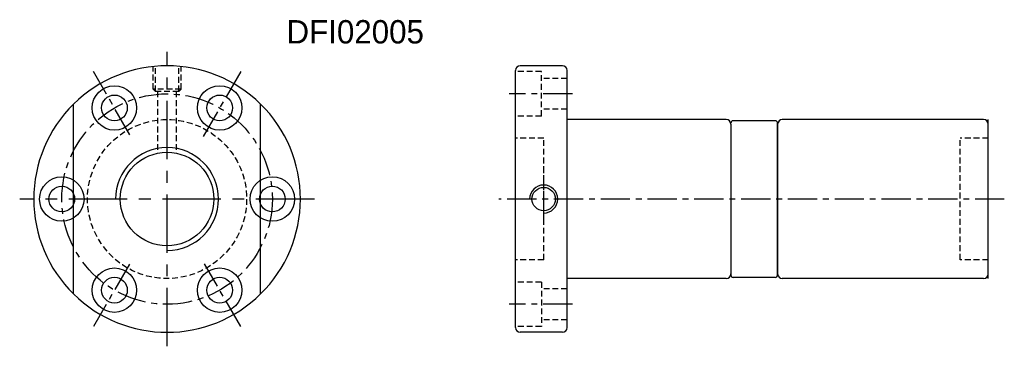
# Model space of a CAD drawing. Extents: x -177 to 256, y -274 to 161.
import ezdxf

# ---------------------------------------------------------------- set-up
doc = ezdxf.new("R2010")
doc.units = 0
doc.header["$MEASUREMENT"] = 0
doc.header["$PDMODE"] = 1
doc.linetypes.add('CENTER', pattern=[2, 1.25, -0.25, 0.25, -0.25])
doc.linetypes.add('HIDDEN', pattern=[0.375, 0.25, -0.125])
for name, color, linetype in [('CL', 1, 'CENTER'), ('DIM', 4, 'CONTINUOUS'), ('HID', 2, 'HIDDEN'), ('OUT', 3, 'CONTINUOUS')]:
    doc.layers.add(name, color=color, linetype=linetype)

msp = doc.modelspace()

# ---------------------------------------------------------------- linework, layer by layer
at = {"layer": 'CL', "color": 7, "ltscale": 10}
for p, q in [((77.12, 91.5), (77.12, 154.5)), ((108.62, 123), (45.62, 123))]:
    msp.add_line(p, q, dxfattribs=at)
at = {"layer": 'CL', "color": 7, "ltscale": 5}
for p, q in [((69.18, 136.75), (61.37, 150.28)), ((92.87, 150.28), (84.83, 136.36)), ((163.75, 145.5), (150.2, 145.5)), ((157.61, 118.51), (157.61, 129.03)), ((256.05, 123), (148.05, 123)), ((69.1, 109.1), (61.37, 95.72)), ((92.87, 95.72), (85.12, 109.16)), ((163.75, 100.5), (150.2, 100.5))]:
    msp.add_line(p, q, dxfattribs=at)
msp.add_circle((77.12, 123), 22.5, dxfattribs=at)
at = {"layer": 'DIM', "color": 7}
msp.add_circle((77.12, 123), 10, dxfattribs=at)
at = {"layer": 'DIM', "color": 7, "ltscale": 5}
for centre, radius in [((54.62, 123), 4.75), ((99.62, 123), 4.75), ((54.62, 123), 2.75), ((99.62, 123), 2.75)]:
    msp.add_circle(centre, radius, dxfattribs=at)
for start, end in [(134.5679, 225.4321), (314.5679, 45.4321)]:
    msp.add_arc((77.12, 123), 28.5, start, end, dxfattribs=at)
at = {"layer": 'DIM', "color": 7}
msp.add_arc((77.12, 123), 11, 270, 180, dxfattribs=at)
at = {"layer": 'DIM', "color": 7, "ltscale": 2}
msp.add_arc((157.61, 123), 3, 270, 180, dxfattribs=at)
at = {"layer": 'DIM'}
msp.add_point((67.25, 158.3), dxfattribs=at)
at = {"layer": 'HID', "color": 7, "ltscale": 5}
for p, q in [((74.12, 146.5), (74.12, 151.34)), ((74.62, 146), (74.62, 151.34)), ((79.62, 146), (79.62, 151.34)), ((80.12, 146.5), (80.12, 151.34)), ((157.11, 150.25), (151.64, 150.25)), ((157.11, 140.75), (157.11, 150.25)), ((162.61, 148.8), (157.11, 148.8)), ((80.12, 146.5), (74.12, 146.5)), ((74.12, 146.5), (74.62, 146)), ((79.62, 146), (74.62, 146)), ((75.12, 133.51), (75.12, 146)), ((79.12, 133.51), (79.12, 146)), ((80.12, 146.5), (79.62, 146)), ((162.61, 142.2), (157.11, 142.2)), ((157.11, 140.75), (151.61, 140.75)), ((157.61, 136), (151.61, 136)), ((157.61, 110), (157.61, 136)), ((252.61, 136), (246.61, 136)), ((246.61, 110), (246.61, 136)), ((157.61, 110), (151.61, 110)), ((252.61, 110), (246.61, 110)), ((157.11, 105.25), (151.61, 105.25)), ((157.11, 105.25), (157.11, 95.75)), ((162.61, 103.8), (157.11, 103.8)), ((162.61, 97.2), (157.11, 97.2)), ((157.11, 95.75), (151.64, 95.75))]:
    msp.add_line(p, q, dxfattribs=at)
msp.add_circle((77.12, 123), 17, dxfattribs=at)
at = {"layer": 'OUT', "color": 7, "ltscale": 5}
for p, q in [((151.61, 95.5), (151.61, 150.5)), ((161.61, 151.5), (152.61, 151.5)), ((162.61, 95.5), (162.61, 150.5)), ((57.12, 102.7), (57.12, 143.3)), ((97.12, 102.7), (97.12, 143.3)), ((196.61, 140), (162.61, 140)), ((207.11, 139.75), (198.11, 139.75)), ((207.61, 106.75), (207.61, 139.25)), ((251.61, 140), (208.61, 140)), ((252.61, 106), (252.61, 140)), ((196.61, 106), (162.61, 106)), ((207.11, 106.25), (198.11, 106.25)), ((251.61, 106), (208.61, 106)), ((161.61, 94.5), (152.61, 94.5))]:
    msp.add_line(p, q, dxfattribs=at)
at = {"layer": 'OUT', "color": 7}
for p, q in [((197.61, 139), (197.61, 106.75)), ((207.61, 139), (207.61, 107))]:
    msp.add_line(p, q, dxfattribs=at)
at = {"layer": 'OUT', "color": 7, "ltscale": 5}
for centre, radius in [((65.87, 142.49), 4.75), ((88.37, 142.49), 4.75), ((157.61, 123), 2.5), ((65.87, 103.51), 4.75), ((88.37, 103.51), 4.75)]:
    msp.add_circle(centre, radius, dxfattribs=at)
at = {"layer": 'OUT', "color": 7}
for centre in [(65.87, 142.49), (88.37, 142.49), (65.87, 103.51), (88.37, 103.51)]:
    msp.add_circle(centre, 2.75, dxfattribs=at)
at = {"layer": 'OUT', "color": 7, "ltscale": 5}
for centre, radius, start, end in [((77.12, 123), 28.5, 45.4321, 134.5679), ((152.61, 150.5), 1, 90, 180), ((161.61, 150.5), 1, 0, 90), ((196.61, 139), 1, 0, 90), ((207.11, 139.25), 0.5, 0, 90), ((208.61, 139), 1, 90, 180), ((251.61, 139), 1, 0, 90), ((196.61, 107), 1, 270, 0), ((207.11, 106.75), 0.5, 270, 360), ((208.61, 107), 1, 180, 270), ((251.61, 107), 1, 270, 0), ((77.12, 123), 28.5, 225.4321, 314.5679), ((152.61, 95.5), 1, 180, 270), ((161.61, 95.5), 1, 270, 0)]:
    msp.add_arc(centre, radius, start, end, dxfattribs=at)
at = {"layer": 'OUT', "color": 7}
for centre, start, end in [((198.11, 139.25), 90, 180), ((198.11, 106.75), 180, 270)]:
    msp.add_arc(centre, 0.5, start, end, dxfattribs=at)

# ---------------------------------------------------------------- texts
at = {"layer": 'DIM', "color": 7}
msp.add_text('DFI02005', height=5, dxfattribs=at).set_placement((102.65, 156.27))

doc.saveas('drawing.dxf')
